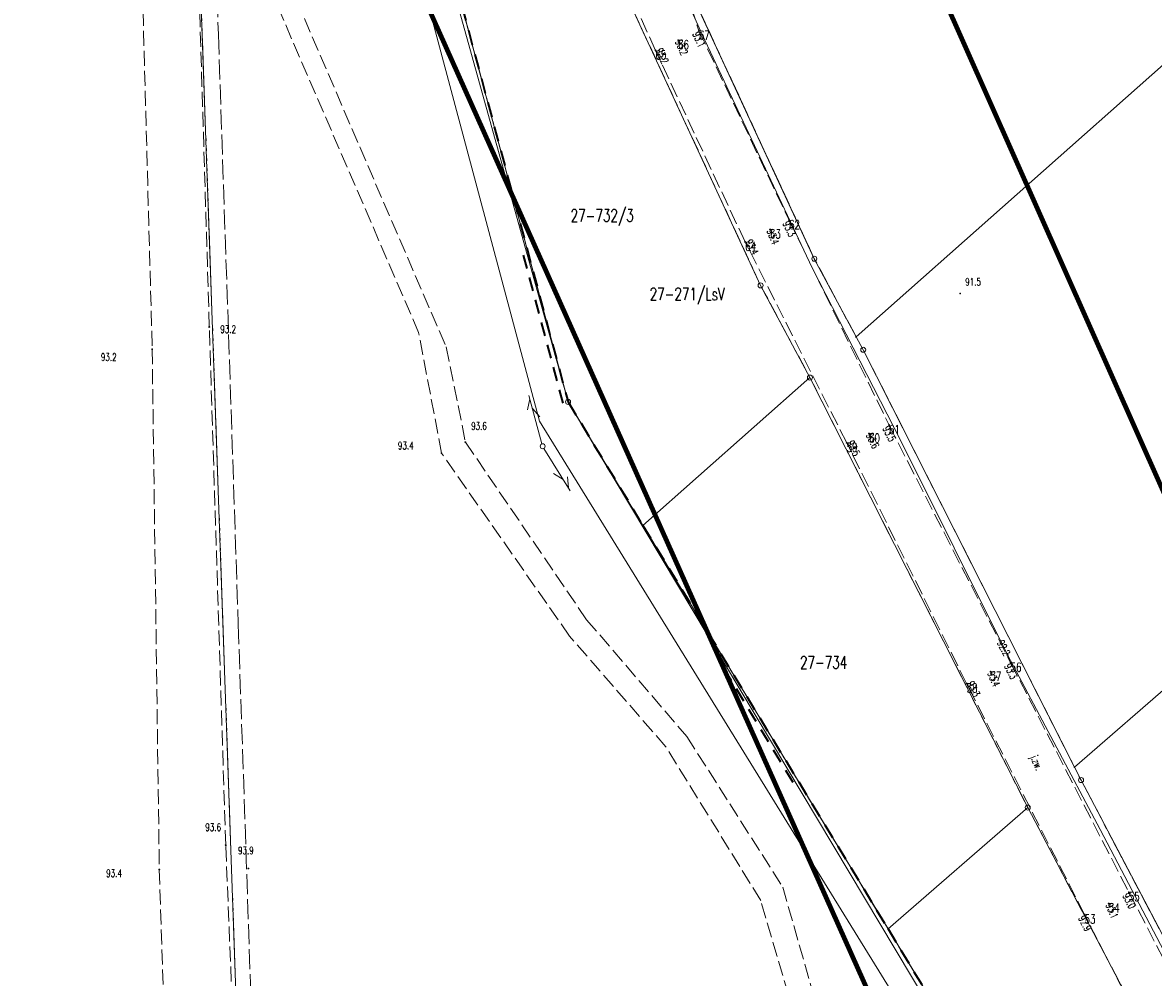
# Model space of a CAD drawing. Header units: metres. Extents: x 7542868 to 7543894, y 5828497 to 5830561.
# Tile 13 of 66: x 7543335 to 7543448, y 5829385 to 5829480. Entities that reach past the tile are written whole.
import ezdxf
from ezdxf.enums import TextEntityAlignment as Align

# ---------------------------------------------------------------- set-up
doc = ezdxf.new("R2010")
doc.units = ezdxf.units.M
for name, pattern in [('1', [0]), ('2_KTJZ01', [2, 1.5, -0.5]), ('2_PTRW02', [0]), ('2_PTRW02_02G', [0]), ('4_SUPE_01', [0]), ('4_SUPT_01', [0]), ('4_SUPT_P_01', [2.5, 2, -0.5]), ('GAO', [2.5, 1.5, -1]), ('GDE', [0]), ('GUK', [2, 1.5, -0.5]), ('GUZ', [1, 0.5, -0.5])]:
    doc.linetypes.add(name, pattern=pattern)
doc.layers.get('0').update_dxf_attribs({"color": 250, "linetype": 'CONTINUOUS', "lineweight": 100})
for name, color, linetype, lineweight in [('Dzialki', 7, 'GDE', 18), ('EPGPO_L_0', 7, 'GAO', 35), ('ESPPP_L_4', 7, 'CONTINUOUS', 35), ('Kontury', 3, 'GUK', 18), ('KTJZ_E_T_0', 7, 'CONTINUOUS', 15), ('KTJZ_L_0', 7, '2_KTJZ01', 18), ('Numery_dzialek', 7, 'CONTINUOUS', 13), ('Numery_konturow', 3, 'CONTINUOUS', 13), ('Numery_uzytkow', 7, 'CONTINUOUS', 13), ('PIKIETY_T_0', 230, 'CONTINUOUS', 0), ('PTRW_L_1', 7, 'CONTINUOUS', 18), ('Punkty', 7, 'CONTINUOUS', 18), ('RTPW_T_0', 7, 'CONTINUOUS', 15), ('SUPE_L_2', 1, '4_SUPE_01', 18), ('SUPP_L_6', 30, '4_SUPT_P_01', 18), ('SUPT_L_0', 30, '4_SUPT_01', 18), ('SUSM_T_3', 7, 'CONTINUOUS', 18), ('SUTE_T_0', 1, 'CONTINUOUS', 18), ('Uzytki', 7, 'GUZ', 18), ('ZASIEG_L_0', 3, '1', 100)]:
    doc.layers.add(name, color=color, linetype=linetype, lineweight=lineweight)
doc.styles.get("Standard").update_dxf_attribs({"font": 'Simplex.SHX', "width": 0.75})

# ---------------------------------------------------------------- blocks, each defined once
blk = doc.blocks.new('GRO')
at = {"linetype": 'CONTINUOUS'}
blk.add_circle((0, 0), 0.045, dxfattribs=at)
blk = doc.blocks.new('GRT')
at = {"linetype": 'CONTINUOUS'}
blk.add_circle((0, 0), 0.25, dxfattribs=at)
blk = doc.blocks.new('2_RTPW01')
at = {"linetype": 'CONTINUOUS'}
blk.add_circle((0, 0), 0.045, dxfattribs=at)
blk = doc.blocks.new('4_SUSM04_01')
at = {"linetype": 'CONTINUOUS'}
blk.add_circle((0, 0), 0.25, dxfattribs=at)
blk = doc.blocks.new('4_SUPS01_03')
at = {"linetype": 'CONTINUOUS'}
blk.add_circle((0, 0), 0.0625, dxfattribs=at)

msp = doc.modelspace()

# ---------------------------------------------------------------- linework, layer by layer
at = {"layer": 'Dzialki'}
for p, q in [((7543418.02, 5829448.92), (7543668.36, 5829670.82)), ((7543439.85, 5829405.89), (7543739.94, 5829666.44)), ((7543348.62, 5829593.93), (7543366.05, 5829097.23)), ((7543396.17, 5829494.89), (7543413.84, 5829456.72)), ((7543408.47, 5829454.05), (7543390.66, 5829492.51)), ((7543389.22, 5829442.4), (7543378.61, 5829481.98)), ((7543413.84, 5829456.72), (7543418.02, 5829448.92)), ((7543413.4, 5829444.84), (7543408.47, 5829454.05)), ((7543418.73, 5829447.61), (7543418.02, 5829448.92)), ((7543439.85, 5829405.89), (7543418.73, 5829447.61)), ((7543396.71, 5829430.04), (7543413.4, 5829444.84)), ((7543435.18, 5829401.84), (7543413.4, 5829444.84)), ((7543396.71, 5829430.04), (7543389.22, 5829442.4)), ((7543421.21, 5829389.71), (7543396.71, 5829430.04)), ((7543440.51, 5829404.59), (7543439.85, 5829405.89)), ((7543462.29, 5829363.18), (7543440.51, 5829404.59)), ((7543421.21, 5829389.71), (7543435.18, 5829401.84)), ((7543435.18, 5829401.84), (7543457.63, 5829359.16)), ((7543445.9, 5829349.02), (7543421.21, 5829389.71))]:
    msp.add_line(p, q, dxfattribs=at)
at = {"layer": 'EPGPO_L_0', "linetype": 'GAO'}
for p, q in [((7543378.61, 5829481.98), (7543389.22, 5829442.4)), ((7543389.22, 5829442.4), (7543396.71, 5829430.04)), ((7543396.71, 5829430.04), (7543421.21, 5829389.71)), ((7543421.21, 5829389.71), (7543445.9, 5829349.02))]:
    msp.add_line(p, q, dxfattribs=at)
at = {"layer": 'ESPPP_L_4'}
for p, q in [((7543385.13, 5829455.74), (7543384.76, 5829457.09)), ((7543385.73, 5829453.5), (7543385.37, 5829454.84)), ((7543386.33, 5829451.25), (7543385.97, 5829452.6)), ((7543386.93, 5829449.01), (7543386.57, 5829450.35)), ((7543387.53, 5829446.76), (7543387.17, 5829448.11)), ((7543388.13, 5829444.52), (7543387.77, 5829445.86)), ((7543388.73, 5829442.27), (7543388.37, 5829443.62)), ((7543405.56, 5829414.51), (7543404.82, 5829415.73)), ((7543406.8, 5829412.48), (7543406.06, 5829413.7)), ((7543408.03, 5829410.44), (7543407.29, 5829411.66)), ((7543409.27, 5829408.41), (7543408.53, 5829409.63)), ((7543410.5, 5829406.37), (7543409.76, 5829407.59)), ((7543411.74, 5829404.34), (7543411, 5829405.56))]:
    msp.add_line(p, q, dxfattribs=at)
at = {"layer": 'Kontury'}
for p, q in [((7543413.84, 5829456.72), (7543396.17, 5829494.89)), ((7543390.66, 5829492.51), (7543408.47, 5829454.05)), ((7543389.22, 5829442.4), (7543378.61, 5829481.98)), ((7543418.02, 5829448.92), (7543413.84, 5829456.72)), ((7543408.47, 5829454.05), (7543413.4, 5829444.84)), ((7543418.73, 5829447.61), (7543418.02, 5829448.92)), ((7543439.85, 5829405.89), (7543418.73, 5829447.61)), ((7543413.4, 5829444.84), (7543435.18, 5829401.84)), ((7543396.71, 5829430.04), (7543389.22, 5829442.4)), ((7543421.21, 5829389.71), (7543396.71, 5829430.04)), ((7543440.51, 5829404.59), (7543439.85, 5829405.89)), ((7543462.29, 5829363.18), (7543440.51, 5829404.59)), ((7543435.18, 5829401.84), (7543457.63, 5829359.16)), ((7543445.9, 5829349.02), (7543421.21, 5829389.71))]:
    msp.add_line(p, q, dxfattribs=at)
at = {"layer": 'KTJZ_L_0', "linetype": '2_KTJZ01'}
for p, q in [((7543345.8, 5829515.48), (7543347.64, 5829447.67)), ((7543353.35, 5829449.9), (7543351.59, 5829507.68)), ((7543397.96, 5829477.55), (7543388.91, 5829497.79)), ((7543374.28, 5829449.34), (7543360.1, 5829482.15)), ((7543362.06, 5829482.58), (7543377.02, 5829447.91)), ((7543401.48, 5829482.01), (7543402.31, 5829479.51)), ((7543402.31, 5829479.51), (7543411.32, 5829460.57)), ((7543406.92, 5829458.41), (7543397.96, 5829477.55)), ((7543411.32, 5829460.57), (7543421.31, 5829440.09)), ((7543417.08, 5829438.31), (7543406.92, 5829458.41)), ((7543354.99, 5829398.07), (7543353.35, 5829449.9)), ((7543376.57, 5829437.28), (7543374.28, 5829449.34)), ((7543347.64, 5829447.67), (7543348.35, 5829395.65)), ((7543377.02, 5829447.91), (7543378.96, 5829438.38)), ((7543421.31, 5829440.09), (7543433.47, 5829416.33)), ((7543378.96, 5829438.38), (7543391.08, 5829420.62)), ((7543429.07, 5829414.24), (7543417.08, 5829438.31)), ((7543389.38, 5829418.98), (7543376.57, 5829437.28)), ((7543391.08, 5829420.62), (7543401.1, 5829408.95)), ((7543399, 5829407.92), (7543389.38, 5829418.98)), ((7543433.47, 5829416.33), (7543445.29, 5829393.38)), ((7543440.87, 5829391.14), (7543429.07, 5829414.24)), ((7543401.1, 5829408.95), (7543410.69, 5829393.89)), ((7543408.48, 5829392.56), (7543399, 5829407.92)), ((7543357.19, 5829344.48), (7543354.99, 5829398.07)), ((7543348.35, 5829395.65), (7543350.05, 5829343.99)), ((7543410.69, 5829393.89), (7543417.7, 5829369.29)), ((7543445.29, 5829393.38), (7543456.85, 5829371.18)), ((7543415.76, 5829367.77), (7543408.48, 5829392.56)), ((7543452.1, 5829369.17), (7543440.87, 5829391.14))]:
    msp.add_line(p, q, dxfattribs=at)
at = {"layer": 'PTRW_L_1', "linetype": '2_PTRW02'}
for p, q in [((7543368.65, 5829516.45), (7543389.22, 5829442.4)), ((7543389.22, 5829442.4), (7543426.04, 5829380.83))]:
    msp.add_line(p, q, dxfattribs=at)
at = {"layer": 'PTRW_L_1', "linetype": '2_PTRW02_02G'}
for p, q in [((7543386.37, 5829440.46), (7543366.39, 5829515.28)), ((7543424.32, 5829378.99), (7543386.37, 5829440.46))]:
    msp.add_line(p, q, dxfattribs=at)
at = {"layer": 'SUPE_L_2', "linetype": '4_SUPE_01'}
for p, q in [((7543396.56, 5829492.71), (7543402.64, 5829479.13)), ((7543402.64, 5829479.13), (7543413.64, 5829455.82)), ((7543413.64, 5829455.82), (7543422.5, 5829438.5)), ((7543422.5, 5829438.5), (7543433.15, 5829417.11)), ((7543433.15, 5829417.11), (7543442.41, 5829399.65)), ((7543442.41, 5829399.65), (7543459.16, 5829367.72))]:
    msp.add_line(p, q, dxfattribs=at)
at = {"layer": 'SUPP_L_6', "linetype": '4_SUPT_P_01'}
for p, q in [((7543352.08, 5829535.33), (7543354.26, 5829479.12)), ((7543354.26, 5829479.12), (7543356.25, 5829420.18)), ((7543356.25, 5829420.18), (7543358.15, 5829363.68))]:
    msp.add_line(p, q, dxfattribs=at)
at = {"layer": 'SUPT_L_0', "linetype": '4_SUPT_01'}
for p, q in [((7543385.39, 5829442.7), (7543385.17, 5829441.6)), ((7543385.3, 5829443.04), (7543386.61, 5829438.21)), ((7543385.65, 5829441.74), (7543386.4, 5829440.9)), ((7543386.81, 5829437.76), (7543389.43, 5829433.5)), ((7543387.77, 5829435.24), (7543388.72, 5829434.65)), ((7543389.15, 5829434.92), (7543389.25, 5829433.8))]:
    msp.add_line(p, q, dxfattribs=at)
at = {"layer": 'Uzytki'}
for p, q in [((7543348.62, 5829593.93), (7543366.05, 5829097.23)), ((7543396.17, 5829494.89), (7543413.84, 5829456.72)), ((7543390.66, 5829492.51), (7543408.47, 5829454.05)), ((7543378.61, 5829481.98), (7543389.22, 5829442.4)), ((7543413.84, 5829456.72), (7543418.02, 5829448.92)), ((7543408.47, 5829454.05), (7543413.4, 5829444.84)), ((7543418.02, 5829448.92), (7543418.73, 5829447.61)), ((7543418.73, 5829447.61), (7543439.85, 5829405.89)), ((7543413.4, 5829444.84), (7543435.18, 5829401.84)), ((7543389.22, 5829442.4), (7543396.71, 5829430.04)), ((7543396.71, 5829430.04), (7543421.21, 5829389.71)), ((7543439.85, 5829405.89), (7543440.51, 5829404.59)), ((7543440.51, 5829404.59), (7543462.29, 5829363.18)), ((7543435.18, 5829401.84), (7543457.63, 5829359.16)), ((7543421.21, 5829389.71), (7543445.9, 5829349.02))]:
    msp.add_line(p, q, dxfattribs=at)
at = {"layer": 'ZASIEG_L_0', "linetype": '1'}
for p, q in [((7543381.89, 5829583.7), (7543506.44, 5829303.7)), ((7543464.97, 5829281.21), (7543334.68, 5829572.5))]:
    msp.add_line(p, q, dxfattribs=at)

# ---------------------------------------------------------------- block references
at = {"layer": 'Punkty'}
for name, p in [('GRT', (7543413.84, 5829456.72)), ('GRT', (7543408.47, 5829454.05)), ('GRO', (7543418.02, 5829448.92)), ('GRT', (7543418.73, 5829447.61)), ('GRT', (7543413.4, 5829444.84)), ('GRT', (7543389.22, 5829442.4)), ('GRO', (7543396.71, 5829430.04)), ('GRO', (7543439.85, 5829405.89)), ('GRT', (7543440.51, 5829404.59)), ('GRT', (7543435.18, 5829401.84)), ('GRO', (7543421.21, 5829389.71))]:
    msp.add_blockref(name, p, dxfattribs=at)
at = {"layer": 'RTPW_T_0'}
for p in [(7543402.31, 5829479.51), (7543400.23, 5829478.57), (7543397.96, 5829477.55), (7543411.32, 5829460.57), (7543409.41, 5829459.65), (7543406.92, 5829458.41), (7543421.31, 5829440.09), (7543419.32, 5829439.23), (7543417.08, 5829438.31), (7543433.47, 5829416.33), (7543431.47, 5829415.42), (7543429.07, 5829414.24), (7543445.29, 5829393.38), (7543443.28, 5829392.25), (7543440.87, 5829391.14)]:
    msp.add_blockref('2_RTPW01', p, dxfattribs=at)
at = {"layer": 'RTPW_T_0', "rotation": 269.9999974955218}
for p in [(7543428.42, 5829453.24), (7543353.35, 5829449.9), (7543347.64, 5829447.67), (7543378.96, 5829438.38), (7543376.57, 5829437.28), (7543354.99, 5829398.07), (7543348.35, 5829395.65), (7543357.26, 5829395.75)]:
    msp.add_blockref('2_RTPW01', p, dxfattribs=at)
at = {"layer": 'SUSM_T_3'}
msp.add_blockref('4_SUSM04_01', (7543386.68, 5829437.97), dxfattribs=at)
at = {"layer": 'SUTE_T_0'}
msp.add_blockref('4_SUPS01_03', (7543433.15, 5829417.11), dxfattribs=at)

# ---------------------------------------------------------------- texts
at = {"layer": 'KTJZ_E_T_0', "width": 0.7}
msp.add_text('j.zw.', height=0.75, rotation=292.5572, dxfattribs=at).set_placement((7543435.98, 5829406.3), align=Align.MIDDLE)
at = {"layer": 'Numery_dzialek', "width": 0.7}
for s, p in [('27-732/3', (7543389.48, 5829461.67)), ('27-734', (7543412.41, 5829416.98))]:
    msp.add_text(s, height=1.25, dxfattribs=at).set_placement(p, align=Align.TOP_LEFT)
at = {"layer": 'Numery_konturow', "width": 0.7}
msp.add_text('27-271/LsV', height=1.25, dxfattribs=at).set_placement((7543397.38, 5829453.81), align=Align.TOP_LEFT)
at = {"layer": 'Numery_uzytkow', "width": 0.7}
msp.add_text('27-271/Ls', height=1.25, dxfattribs=at).set_placement((7543397.38, 5829453.81), align=Align.TOP_LEFT)
at = {"layer": 'PIKIETY_T_0', "width": 0.7}
for s, p in [('67', (7543402.31, 5829479.51)), ('66', (7543400.23, 5829478.57)), ('65', (7543397.96, 5829477.55)), ('62', (7543411.32, 5829460.57)), ('63', (7543409.41, 5829459.65)), ('64', (7543406.92, 5829458.41)), ('61', (7543421.31, 5829440.09)), ('60', (7543419.32, 5829439.23)), ('59', (7543417.08, 5829438.31)), ('56', (7543433.47, 5829416.33)), ('57', (7543431.47, 5829415.42)), ('58', (7543429.07, 5829414.24)), ('55', (7543445.29, 5829393.38)), ('54', (7543443.28, 5829392.25)), ('53', (7543440.87, 5829391.14))]:
    msp.add_text(s, height=0.9, dxfattribs=at).set_placement(p, align=Align.TOP_LEFT)
at = {"layer": 'RTPW_T_0', "width": 0.7}
for s, rotation, p in [('93.1', 294.9827, (7543402.31, 5829479.51)), ('93.3', 295.9136, (7543411.32, 5829460.57)), ('93.5', 297.1223, (7543421.31, 5829440.09)), ('93.3', 296.7762, (7543433.47, 5829416.33)), ('93.0', 297.3105, (7543445.29, 5829393.38)), ('92.9', 297.4604, (7543440.87, 5829391.14))]:
    msp.add_text(s, height=0.75, rotation=rotation, dxfattribs=at).set_placement(p, align=Align.TOP_LEFT)
for s, rotation, p in [('93.2', 295.464, (7543400.23, 5829478.57)), ('93.4', 292.2956, (7543409.41, 5829459.65)), ('93.6', 296.92, (7543419.32, 5829439.23)), ('93.4', 293.54, (7543431.47, 5829415.42)), ('93.1', 293.85, (7543443.28, 5829392.25))]:
    msp.add_text(s, height=0.75, rotation=rotation, dxfattribs=at).set_placement(p, align=Align.MIDDLE_LEFT)
for s, rotation, p in [('93.2', 295.12, (7543397.96, 5829477.55)), ('93.4', 297.04, (7543406.92, 5829458.41)), ('93.5', 296.51, (7543417.08, 5829438.31)), ('93.3', 296.93, (7543429.07, 5829414.24))]:
    msp.add_text(s, height=0.75, rotation=rotation, dxfattribs=at).set_placement(p)
for s, p in [('91.5', (7543428.93, 5829454.78)), ('93.2', (7543354.45, 5829450.04)), ('93.2', (7543342.51, 5829447.26)), ('93.6', (7543379.53, 5829440.37)), ('93.4', (7543372.21, 5829438.41)), ('93.6', (7543352.95, 5829400.25)), ('93.9', (7543356.22, 5829397.93)), ('93.4', (7543343.04, 5829395.65))]:
    msp.add_text(s, height=0.75, dxfattribs=at).set_placement(p, align=Align.TOP_LEFT)
at = {"layer": 'SUTE_T_0', "width": 0.7}
msp.add_text('92.2', height=0.75, rotation=297.93, dxfattribs=at).set_placement((7543433.15, 5829417.11), align=Align.MIDDLE_RIGHT)

doc.saveas('drawing.dxf')
